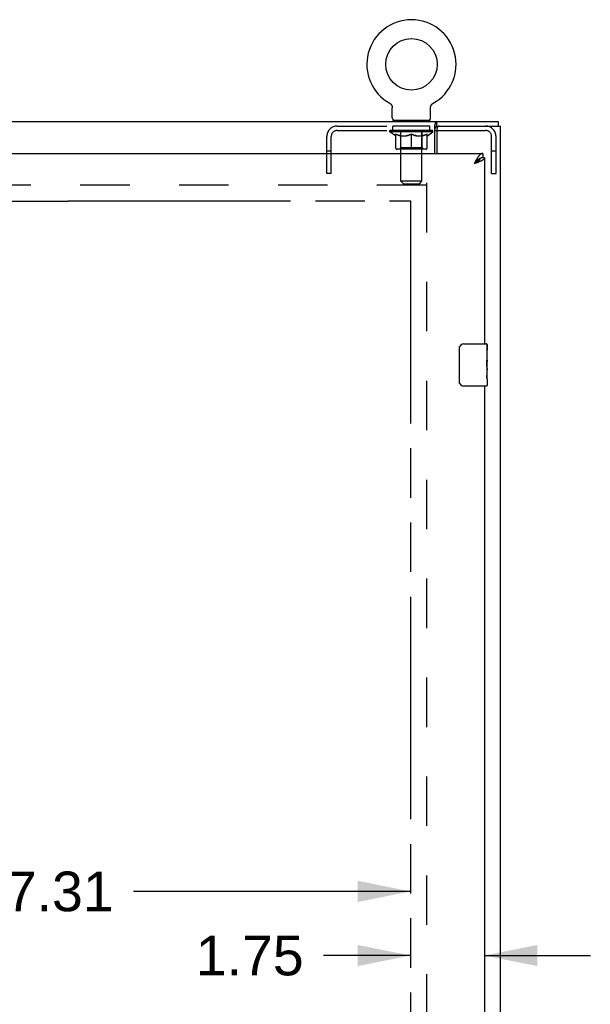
# Model space of a CAD drawing. Header units: inches. Extents: x 0 to 212, y 0 to 138.
# Tile 12 of 20: x 80 to 94, y 83 to 107. Entities that reach past the tile are written whole.
import ezdxf

# ---------------------------------------------------------------- set-up
doc = ezdxf.new("R2010")
doc.units = ezdxf.units.IN
doc.header["$LTSCALE"] = 11.6875
doc.header["$MEASUREMENT"] = 0
doc.linetypes.add('HIDDEN', pattern=[0.2, 0.1, -0.1])
doc.linetypes.add('PHANTOM', pattern=[0.8, 0.45, -0.05, 0.1, -0.05, 0.1, -0.05])
doc.layers.get('0').update_dxf_attribs({"linetype": 'CONTINUOUS'})
for name, color, linetype in [('02___PRT_ALL_AXES', 7, 'CONTINUOUS'), ('AVAILABLE_DOOR_SPACE', 7, 'CONTINUOUS'), ('DEFAULT_2', 8, 'HIDDEN'), ('DIMENSIONS', 7, 'CONTINUOUS')]:
    doc.layers.add(name, color=color, linetype=linetype)
doc.styles.get("Standard").update_dxf_attribs({"font": 'arial.ttf'})
doc.dimstyles.new('DIMSTYLE_1', dxfattribs={"dimtxt": 0.9375, "dimasz": 1.25, "dimexe": 0.09, "dimexo": 0.07, "dimgap": 0.0375, "dimtad": 0, "dimtih": 1, "dimtoh": 1, "dimzin": 4, "dimdsep": 46, "dimtxsty": 'Standard', "dimblk": '_FILLED', "dimblk1": '_FILLED', "dimblk2": '_FILLED', "dimcen": 0.09, "dimazin": 1, "dimtfac": 1, "dimtdec": 3, "dimtofl": 0, "dimtmove": 0, "dimatfit": 3, "dimldrblk": '_FILLED', "dimfxl": 0, "dimtolj": 1, "dimtzin": 4, "dimarcsym": 0})

# ---------------------------------------------------------------- blocks, each defined once
blk = doc.blocks.new('_FILLED')
at = {"color": 0, "linetype": 'ByBlock'}
blk.add_solid([(0, 0), (-1, 0.2), (-1, -0.2)], dxfattribs=at)
blk = doc.blocks.new('*D6')
at = {"layer": 'DIMENSIONS', "color": 2, "linetype": 'Continuous'}
for p, q in [((89.673, 84.546), (87.614, 84.546)), ((91.423, 84.546), (93.923, 84.546))]:
    blk.add_line(p, q, dxfattribs=at)
at = {"layer": 'DIMENSIONS', "color": 2, "linetype": 'Continuous', "xscale": 1.25, "yscale": 1.25, "zscale": 1.25}
blk.add_blockref('_FILLED', (89.673, 84.546), dxfattribs=at)
at = {"layer": 'DIMENSIONS', "color": 2, "linetype": 'Continuous', "xscale": 1.25, "yscale": 1.25, "zscale": 1.25, "rotation": 180}
blk.add_blockref('_FILLED', (91.423, 84.546), dxfattribs=at)
at = {"layer": 'DIMENSIONS', "color": 2, "linetype": 'Continuous', "insert": (87.146, 85.015), "char_height": 0.9375, "width": 2.54763, "attachment_point": 3, "line_spacing_factor": 0.9}
blk.add_mtext('1.75', dxfattribs=at)
blk = doc.blocks.new('*D7')
at = {"layer": 'DIMENSIONS', "color": 2, "linetype": 'Continuous'}
for p, q in [((72.36, 86.061), (78.91, 86.061)), ((89.673, 86.061), (83.123, 86.061))]:
    blk.add_line(p, q, dxfattribs=at)
at = {"layer": 'DIMENSIONS', "color": 2, "linetype": 'Continuous', "xscale": 1.25, "yscale": 1.25, "zscale": 1.25, "rotation": 180}
blk.add_blockref('_FILLED', (72.36, 86.061), dxfattribs=at)
at = {"layer": 'DIMENSIONS', "color": 2, "linetype": 'Continuous', "xscale": 1.25, "yscale": 1.25, "zscale": 1.25}
blk.add_blockref('_FILLED', (89.673, 86.061), dxfattribs=at)
at = {"layer": 'DIMENSIONS', "color": 2, "linetype": 'Continuous', "insert": (81.016, 86.53), "char_height": 0.9375, "width": 3.27602, "attachment_point": 2, "line_spacing_factor": 0.9}
blk.add_mtext('17.31', dxfattribs=at)

msp = doc.modelspace()

# ---------------------------------------------------------------- linework, layer by layer
at = {"color": 7, "linetype": 'Continuous'}
for p, q in [((89.178, 104.685), (89.178, 104.685)), ((89.178, 104.685), (89.182, 104.683)), ((89.182, 104.683), (89.185, 104.681)), ((89.185, 104.681), (89.189, 104.678)), ((89.189, 104.678), (89.193, 104.675)), ((89.192, 104.676), (89.196, 104.673)), ((89.196, 104.673), (89.199, 104.67)), ((89.199, 104.67), (89.203, 104.667)), ((89.203, 104.667), (89.206, 104.664)), ((89.206, 104.664), (89.209, 104.661)), ((89.209, 104.661), (89.212, 104.657)), ((89.212, 104.657), (89.215, 104.654)), ((89.215, 104.654), (89.217, 104.65)), ((89.217, 104.65), (89.22, 104.647)), ((89.22, 104.647), (89.222, 104.643)), ((89.222, 104.643), (89.225, 104.639)), ((89.225, 104.639), (89.227, 104.635)), ((89.227, 104.635), (89.229, 104.631)), ((89.229, 104.631), (89.231, 104.627)), ((89.231, 104.627), (89.232, 104.623)), ((89.232, 104.623), (89.234, 104.619)), ((89.234, 104.619), (89.235, 104.615)), ((89.235, 104.615), (89.237, 104.611)), ((89.237, 104.611), (89.238, 104.606)), ((89.239, 104.602), (89.24, 104.598)), ((89.241, 104.58), (89.242, 104.576)), ((89.242, 104.34), (89.242, 104.576)), ((90.146, 104.589), (90.147, 104.593)), ((90.146, 104.576), (90.146, 104.58)), ((90.146, 104.34), (90.146, 104.576)), ((90.148, 104.602), (90.149, 104.606)), ((90.149, 104.606), (90.15, 104.611)), ((90.15, 104.611), (90.152, 104.615)), ((90.152, 104.615), (90.153, 104.619)), ((90.153, 104.619), (90.155, 104.623)), ((90.155, 104.623), (90.156, 104.627)), ((90.156, 104.627), (90.158, 104.631)), ((90.158, 104.631), (90.16, 104.635)), ((90.16, 104.635), (90.163, 104.639)), ((90.162, 104.639), (90.165, 104.643)), ((90.165, 104.643), (90.167, 104.647)), ((90.167, 104.647), (90.17, 104.65)), ((90.17, 104.65), (90.172, 104.654)), ((90.172, 104.654), (90.175, 104.657)), ((90.175, 104.657), (90.178, 104.661)), ((90.178, 104.661), (90.181, 104.664)), ((90.181, 104.664), (90.184, 104.667)), ((90.184, 104.667), (90.188, 104.67)), ((90.188, 104.67), (90.191, 104.673)), ((90.191, 104.673), (90.195, 104.676)), ((90.195, 104.675), (90.198, 104.678)), ((90.198, 104.678), (90.202, 104.681)), ((90.202, 104.681), (90.205, 104.683)), ((90.202, 104.681), (90.203, 104.682)), ((90.205, 104.683), (90.209, 104.685)), ((90.209, 104.685), (90.209, 104.685)), ((43.85, 104.25), (91.746, 104.25)), ((89.256, 104.28), (89.256, 104.25)), ((90.131, 104.28), (89.256, 104.28)), ((90.131, 104.28), (90.131, 104.25)), ((90.291, 104.146), (90.291, 104.25)), ((91.746, 104.25), (91.746, 104.146)), ((90.245, 103.5), (90.245, 104.154)), ((90.245, 104.042), (90.298, 104.042)), ((91.319, 103.381), (91.316, 103.379)), ((91.381, 103.5), (91.381, 103.396)), ((91.423, 103.396), (91.381, 103.396)), ((91.192, 103.271), (91.176, 103.254)), ((91.184, 103.259), (91.176, 103.254)), ((91.197, 103.267), (91.184, 103.259)), ((91.202, 103.282), (91.192, 103.271)), ((91.205, 103.272), (91.197, 103.267)), ((91.208, 103.289), (91.202, 103.282)), ((91.213, 103.278), (91.205, 103.272)), ((91.214, 103.295), (91.208, 103.289)), ((91.221, 103.283), (91.213, 103.278)), ((90.828, 98.1), (90.828, 98.9)), ((90.928, 99), (91.468, 99)), ((91.483, 98.985), (91.483, 98.846)), ((91.483, 98.616), (91.483, 98.584)), ((91.483, 98.419), (91.483, 98.385)), ((91.468, 98), (90.928, 98)), ((91.483, 98.161), (91.483, 98.015))]:
    msp.add_line(p, q, dxfattribs=at)
at = {"color": 3, "linetype": 'Continuous'}
for p, q in [((90.291, 104.146), (91.798, 104.146)), ((90.298, 104.084), (90.298, 103.5)), ((91.798, 44.354), (91.798, 104.146)), ((68.777, 103.5), (91.381, 103.5)), ((91.198, 103.296), (91.192, 103.284)), ((91.205, 103.308), (91.198, 103.296)), ((91.211, 103.32), (91.205, 103.308)), ((91.423, 103.396), (91.423, 99)), ((91.192, 103.284), (91.176, 103.254)), ((91.194, 103.26), (91.176, 103.254)), ((91.211, 103.267), (91.194, 103.26)), ((91.223, 103.271), (91.211, 103.267)), ((91.234, 103.276), (91.223, 103.271)), ((91.245, 103.28), (91.234, 103.276)), ((91.257, 103.284), (91.245, 103.28)), ((91.268, 103.288), (91.257, 103.284)), ((91.278, 103.293), (91.268, 103.288)), ((91.423, 98), (91.423, 74.75))]:
    msp.add_line(p, q, dxfattribs=at)
at = {"color": 7, "linetype": 'Continuous'}
for points in [[(89.238, 104.606), (89.239, 104.602), (89.24, 104.598), (89.24, 104.593), (89.241, 104.589), (89.241, 104.585), (89.241, 104.58)], [(89.241, 104.589), (89.241, 104.585), (89.241, 104.58)], [(90.146, 104.576), (90.146, 104.58), (90.146, 104.585), (90.146, 104.589), (90.147, 104.593), (90.147, 104.598), (90.148, 104.602)], [(90.257, 104.189), (90.259, 104.2), (90.26, 104.205), (90.261, 104.21), (90.263, 104.215), (90.264, 104.22), (90.266, 104.225), (90.267, 104.229), (90.269, 104.233), (90.271, 104.236), (90.272, 104.239), (90.274, 104.242), (90.277, 104.245), (90.279, 104.247), (90.281, 104.248), (90.284, 104.249), (90.286, 104.25), (90.288, 104.25), (90.291, 104.25)], [(90.245, 104.154), (90.246, 104.156), (90.248, 104.158), (90.249, 104.162), (90.25, 104.165), (90.252, 104.17), (90.253, 104.174), (90.254, 104.179), (90.256, 104.184), (90.257, 104.189)], [(91.316, 103.379), (91.313, 103.378), (91.31, 103.376), (91.307, 103.374), (91.304, 103.372), (91.301, 103.37), (91.297, 103.368), (91.294, 103.366), (91.291, 103.364), (91.288, 103.362), (91.285, 103.36), (91.281, 103.357), (91.278, 103.355), (91.275, 103.352), (91.272, 103.35), (91.269, 103.347), (91.265, 103.344), (91.262, 103.342), (91.259, 103.339), (91.256, 103.336), (91.253, 103.333), (91.25, 103.33), (91.246, 103.327), (91.243, 103.324), (91.24, 103.321), (91.237, 103.318), (91.234, 103.315), (91.23, 103.312), (91.227, 103.308), (91.224, 103.305), (91.221, 103.302), (91.214, 103.295)], [(91.316, 103.379), (91.316, 103.378), (91.315, 103.375), (91.314, 103.373), (91.313, 103.37), (91.311, 103.367), (91.31, 103.365), (91.308, 103.362), (91.307, 103.359), (91.305, 103.357), (91.303, 103.354), (91.301, 103.352), (91.299, 103.349), (91.297, 103.346), (91.295, 103.344), (91.293, 103.341), (91.29, 103.338), (91.288, 103.336), (91.285, 103.333), (91.282, 103.33), (91.28, 103.328), (91.277, 103.325), (91.274, 103.323), (91.271, 103.32), (91.268, 103.317), (91.264, 103.315), (91.261, 103.312), (91.258, 103.309), (91.254, 103.307), (91.251, 103.304), (91.247, 103.301), (91.244, 103.299), (91.24, 103.296), (91.236, 103.294), (91.232, 103.291), (91.229, 103.288), (91.225, 103.286), (91.221, 103.283)], [(91.381, 103.396), (91.377, 103.396), (91.374, 103.396), (91.371, 103.396), (91.368, 103.396), (91.365, 103.395), (91.361, 103.395), (91.358, 103.394), (91.355, 103.394), (91.352, 103.393), (91.349, 103.392), (91.345, 103.391), (91.342, 103.39), (91.339, 103.389), (91.336, 103.388), (91.333, 103.387), (91.329, 103.386), (91.326, 103.384), (91.323, 103.383), (91.32, 103.381), (91.319, 103.381)], [(90.828, 98.9), (90.828, 98.907), (90.828, 98.913), (90.829, 98.919), (90.831, 98.925), (90.832, 98.931), (90.834, 98.937)], [(90.834, 98.064), (90.832, 98.07), (90.831, 98.076), (90.829, 98.082), (90.828, 98.088), (90.828, 98.094), (90.828, 98.1)]]:
    msp.add_lwpolyline(points, dxfattribs=at)
at = {"color": 3, "linetype": 'Continuous'}
for points in [[(90.245, 104.09), (90.247, 104.091), (90.249, 104.092), (90.251, 104.092), (90.254, 104.094), (90.256, 104.095), (90.258, 104.097), (90.26, 104.099), (90.261, 104.101), (90.263, 104.103), (90.264, 104.105), (90.266, 104.107), (90.267, 104.11), (90.268, 104.113), (90.27, 104.116), (90.271, 104.119), (90.272, 104.122)], [(90.272, 104.122), (90.274, 104.127), (90.276, 104.13), (90.277, 104.133), (90.278, 104.135), (90.279, 104.138), (90.28, 104.14), (90.282, 104.142), (90.283, 104.143), (90.285, 104.144), (90.286, 104.145), (90.288, 104.146), (90.289, 104.146), (90.291, 104.146)], [(91.259, 103.401), (91.256, 103.396), (91.253, 103.391), (91.25, 103.386), (91.246, 103.381), (91.243, 103.375), (91.24, 103.37), (91.237, 103.365), (91.234, 103.359), (91.23, 103.354), (91.227, 103.348), (91.224, 103.343), (91.221, 103.337), (91.218, 103.331), (91.211, 103.32)], [(91.381, 103.5), (91.377, 103.5), (91.374, 103.5), (91.371, 103.5), (91.368, 103.499), (91.365, 103.499), (91.361, 103.498), (91.358, 103.497), (91.355, 103.496), (91.352, 103.494), (91.349, 103.493), (91.345, 103.491), (91.342, 103.49), (91.339, 103.488), (91.336, 103.486), (91.333, 103.484), (91.329, 103.482), (91.326, 103.479), (91.323, 103.477), (91.32, 103.474), (91.317, 103.471), (91.313, 103.468), (91.31, 103.465), (91.307, 103.462), (91.304, 103.459), (91.301, 103.455), (91.297, 103.452), (91.294, 103.448), (91.291, 103.444), (91.288, 103.441), (91.285, 103.437), (91.281, 103.432), (91.278, 103.428), (91.275, 103.424), (91.272, 103.419), (91.269, 103.415), (91.265, 103.41), (91.262, 103.406), (91.259, 103.401)], [(91.319, 103.31), (91.314, 103.308), (91.309, 103.306), (91.304, 103.304), (91.299, 103.301), (91.294, 103.299), (91.289, 103.297), (91.284, 103.295), (91.278, 103.293)], [(91.423, 103.396), (91.422, 103.394), (91.422, 103.392), (91.422, 103.39), (91.421, 103.388), (91.421, 103.386), (91.42, 103.383), (91.419, 103.381), (91.418, 103.379), (91.417, 103.377), (91.416, 103.375), (91.414, 103.373), (91.413, 103.371), (91.411, 103.368), (91.409, 103.366), (91.407, 103.364), (91.405, 103.362), (91.403, 103.36), (91.4, 103.358), (91.398, 103.355), (91.395, 103.353), (91.392, 103.351), (91.389, 103.349), (91.386, 103.347), (91.383, 103.345), (91.38, 103.342), (91.377, 103.34), (91.373, 103.338), (91.37, 103.336), (91.366, 103.334), (91.362, 103.332), (91.358, 103.329), (91.354, 103.327), (91.35, 103.325), (91.346, 103.323), (91.342, 103.321), (91.337, 103.319), (91.333, 103.317), (91.328, 103.314), (91.324, 103.312), (91.319, 103.31)]]:
    msp.add_lwpolyline(points, dxfattribs=at)
at = {"color": 7, "linetype": 'Continuous'}
msp.add_circle((89.694, 105.604), 0.609, dxfattribs=at)
for centre, radius, start, end in [((89.694, 105.604), 1.054, 299.1042, 240.8958), ((89.302, 104.34), 0.06, 180, 270), ((90.086, 104.34), 0.06, 270, 360), ((90.928, 98.9), 0.1, 90, 158.7946), ((91.468, 98.985), 0.015, 0, 90), ((90.928, 98.1), 0.1, 201.1999, 270), ((91.468, 98.015), 0.015, 270, 360)]:
    msp.add_arc(centre, radius, start, end, dxfattribs=at)
at = {"color": 3, "linetype": 'Continuous'}
msp.add_arc((90.361, 104.084), 0.0625, 90, 180, dxfattribs=at)
at = {"layer": '02___PRT_ALL_AXES', "color": 8, "linetype": 'HIDDEN'}
for p, q in [((89.256, 104.042), (89.256, 104.146)), ((90.131, 104.146), (89.256, 104.146)), ((90.131, 104.042), (89.256, 104.042)), ((90.131, 104.042), (90.131, 104.146))]:
    msp.add_line(p, q, dxfattribs=at)
at = {"layer": '02___PRT_ALL_AXES', "color": 7, "linetype": 'Continuous'}
for p, q in [((91.483, 98.422), (91.483, 98.985)), ((91.476, 98.846), (91.476, 98.616)), ((91.483, 98.846), (91.476, 98.846)), ((91.483, 98.679), (91.476, 98.679)), ((91.483, 98.616), (91.476, 98.616)), ((91.483, 98.58), (91.477, 98.58)), ((91.481, 98.446), (91.479, 98.468)), ((91.481, 98.448), (91.483, 98.448)), ((91.483, 98.162), (91.483, 98.419)), ((91.476, 98.385), (91.476, 98.249)), ((91.483, 98.385), (91.476, 98.385)), ((91.477, 98.217), (91.483, 98.217)), ((91.483, 98.161), (91.483, 98.015))]:
    msp.add_line(p, q, dxfattribs=at)
for points in [[(91.479, 98.468), (91.478, 98.48), (91.477, 98.492), (91.477, 98.504), (91.476, 98.517), (91.476, 98.53), (91.476, 98.542), (91.476, 98.555), (91.476, 98.568), (91.477, 98.581), (91.477, 98.593), (91.478, 98.605)], [(91.483, 98.419), (91.482, 98.427), (91.482, 98.436), (91.481, 98.446)], [(91.477, 98.212), (91.477, 98.221), (91.476, 98.23), (91.476, 98.24), (91.476, 98.249)], [(91.483, 98.161), (91.482, 98.165), (91.482, 98.169), (91.481, 98.175), (91.481, 98.181), (91.48, 98.188), (91.479, 98.196), (91.478, 98.204), (91.477, 98.212)]]:
    msp.add_lwpolyline(points, dxfattribs=at)
msp.add_ellipse((91.22, 98.584), major_axis=(0.263, 0), ratio=0.432808, start_param=0, end_param=0.179988, dxfattribs=at)
at = {"layer": 'AVAILABLE_DOOR_SPACE', "color": 4, "linetype": 'PHANTOM'}
for p, q in [((78.579, 102.374), (81.579, 102.374)), ((81.579, 102.374), (81.579, 102.375)), ((81.579, 102.375), (89.673, 102.375)), ((89.673, 102.375), (89.673, 46.125))]:
    msp.add_line(p, q, dxfattribs=at)
at = {"layer": 'DEFAULT_2', "color": 8, "linetype": 'HIDDEN'}
for p, q in [((89.178, 104.685), (89.178, 104.685)), ((89.184, 104.682), (89.185, 104.681)), ((90.209, 104.685), (90.209, 104.685)), ((89.444, 104.28), (89.444, 104.25)), ((89.445, 102.84), (89.445, 104.25)), ((89.943, 102.84), (89.943, 104.25)), ((89.944, 104.28), (89.944, 104.25)), ((87.94, 104.146), (90.291, 104.146)), ((87.94, 104.042), (90.245, 104.042)), ((89.187, 104.005), (89.187, 104.042)), ((90.2, 104.005), (89.187, 104.005)), ((89.315, 103.916), (89.187, 104.005)), ((89.195, 104.037), (89.195, 104.042)), ((89.202, 104.034), (89.202, 104.037)), ((89.202, 104.034), (90.185, 104.034)), ((89.209, 104.034), (89.209, 104.037)), ((89.21, 104.034), (89.21, 104.037)), ((89.218, 104.037), (89.218, 104.042)), ((89.231, 104.034), (89.231, 104.037)), ((89.232, 104.034), (89.232, 104.037)), ((89.255, 104.037), (89.255, 104.042)), ((89.267, 104.034), (89.267, 104.037)), ((89.269, 104.034), (89.269, 104.037)), ((89.432, 104.037), (89.271, 104.037)), ((89.306, 104.037), (89.306, 104.042)), ((89.307, 104.034), (89.307, 104.037)), ((89.307, 104.034), (89.307, 104.037)), ((89.31, 104.034), (89.31, 104.037)), ((89.316, 104.034), (89.316, 104.037)), ((89.316, 104.034), (89.316, 104.037)), ((89.318, 104.034), (89.318, 104.037)), ((89.321, 104.034), (89.321, 104.038)), ((89.324, 104.034), (89.324, 104.037)), ((89.336, 104.034), (89.336, 104.037)), ((89.35, 104.034), (89.35, 104.037)), ((89.351, 104.034), (89.351, 104.039)), ((89.367, 104.034), (89.367, 104.037)), ((89.368, 104.037), (89.368, 104.042)), ((89.376, 104.034), (89.376, 104.037)), ((89.379, 104.034), (89.379, 104.037)), ((89.387, 104.034), (89.387, 104.037)), ((89.396, 104.034), (89.396, 104.04)), ((89.408, 104.034), (89.408, 104.037)), ((89.41, 104.034), (89.41, 104.037)), ((89.432, 104.034), (89.432, 104.037)), ((89.486, 104.037), (89.436, 104.037)), ((89.44, 104.037), (89.44, 104.042)), ((89.444, 103.628), (89.444, 104.003)), ((89.446, 104.034), (89.446, 104.037)), ((89.45, 104.034), (89.45, 104.037)), ((89.454, 104.034), (89.454, 104.041)), ((89.458, 104.034), (89.458, 104.037)), ((89.466, 104.034), (89.466, 104.037)), ((89.486, 104.034), (89.486, 104.037)), ((89.546, 104.037), (89.498, 104.037)), ((89.515, 104.034), (89.515, 104.037)), ((89.52, 104.037), (89.52, 104.042)), ((89.523, 104.034), (89.523, 104.037)), ((89.525, 104.034), (89.525, 104.042)), ((89.527, 104.034), (89.527, 104.037)), ((89.533, 104.034), (89.533, 104.037)), ((89.546, 104.034), (89.546, 104.037)), ((89.61, 104.037), (89.566, 104.037)), ((89.577, 104.034), (89.577, 104.037)), ((89.602, 104.037), (89.664, 104.041)), ((89.606, 104.037), (89.606, 104.042)), ((89.606, 104.037), (89.606, 104.042)), ((89.606, 104.042), (89.606, 104.042)), ((89.606, 104.034), (89.606, 104.037)), ((89.609, 104.034), (89.609, 104.037)), ((89.61, 104.034), (89.61, 104.037)), ((89.61, 104.034), (89.61, 104.037)), ((89.638, 104.037), (89.69, 104.037)), ((89.643, 104.034), (89.643, 104.037)), ((89.647, 104.037), (89.647, 104.04)), ((89.664, 104.037), (89.664, 104.041)), ((89.677, 104.034), (89.677, 104.037)), ((89.691, 104.037), (89.691, 104.037)), ((89.691, 104.034), (89.691, 104.037)), ((89.691, 104.034), (89.691, 104.037)), ((89.694, 104.037), (89.694, 104.042)), ((89.694, 104.042), (89.785, 104.037)), ((89.696, 104.034), (89.696, 104.037)), ((89.696, 104.034), (89.696, 104.037)), ((89.696, 104.037), (89.696, 104.037)), ((89.71, 104.034), (89.71, 104.037)), ((89.71, 104.037), (89.749, 104.037)), ((89.744, 104.034), (89.744, 104.037)), ((89.777, 104.034), (89.777, 104.037)), ((89.777, 104.034), (89.777, 104.037)), ((89.777, 104.037), (89.821, 104.037)), ((89.778, 104.034), (89.778, 104.037)), ((89.781, 104.037), (89.781, 104.042)), ((89.781, 104.037), (89.781, 104.042)), ((89.781, 104.042), (89.781, 104.042)), ((89.781, 104.034), (89.781, 104.037)), ((89.81, 104.034), (89.81, 104.037)), ((89.841, 104.034), (89.841, 104.037)), ((89.841, 104.037), (89.889, 104.037)), ((89.854, 104.034), (89.854, 104.037)), ((89.86, 104.034), (89.86, 104.037)), ((89.862, 104.034), (89.862, 104.042)), ((89.864, 104.034), (89.864, 104.037)), ((89.867, 104.037), (89.867, 104.042)), ((89.872, 104.034), (89.872, 104.037)), ((89.901, 104.034), (89.901, 104.037)), ((89.901, 104.037), (89.951, 104.037)), ((89.921, 104.034), (89.921, 104.037)), ((89.929, 104.034), (89.929, 104.037)), ((89.933, 104.034), (89.933, 104.041)), ((89.937, 104.034), (89.937, 104.037)), ((89.941, 104.034), (89.941, 104.037)), ((89.944, 103.628), (89.944, 104.003)), ((89.947, 104.037), (89.947, 104.042)), ((89.955, 104.034), (89.955, 104.037)), ((89.955, 104.037), (90.116, 104.037)), ((89.977, 104.034), (89.977, 104.037)), ((89.979, 104.034), (89.979, 104.037)), ((89.991, 104.034), (89.991, 104.04)), ((90, 104.034), (90, 104.037)), ((90.008, 104.034), (90.008, 104.037)), ((90.011, 104.034), (90.011, 104.037)), ((90.019, 104.037), (90.019, 104.042)), ((90.02, 104.034), (90.02, 104.037)), ((90.036, 104.034), (90.036, 104.039)), ((90.037, 104.034), (90.037, 104.037)), ((90.051, 104.034), (90.051, 104.037)), ((90.063, 104.034), (90.063, 104.037)), ((90.066, 104.034), (90.066, 104.038)), ((90.069, 104.034), (90.069, 104.037)), ((90.071, 104.034), (90.071, 104.037)), ((90.071, 104.034), (90.071, 104.037)), ((90.072, 103.916), (90.2, 104.005)), ((90.077, 104.034), (90.077, 104.037)), ((90.08, 104.034), (90.08, 104.037)), ((90.08, 104.034), (90.08, 104.037)), ((90.081, 104.037), (90.081, 104.042)), ((90.118, 104.034), (90.118, 104.037)), ((90.12, 104.034), (90.12, 104.037)), ((90.132, 104.037), (90.132, 104.042)), ((90.155, 104.034), (90.155, 104.037)), ((90.156, 104.034), (90.156, 104.037)), ((90.169, 104.037), (90.169, 104.042)), ((90.177, 104.034), (90.177, 104.037)), ((90.178, 104.034), (90.178, 104.037)), ((90.185, 104.034), (90.185, 104.037)), ((90.192, 104.037), (90.192, 104.042)), ((90.2, 104.005), (90.2, 104.042)), ((90.298, 104.042), (91.447, 104.042)), ((87.694, 103.021), (87.694, 103.9)), ((87.798, 103.021), (87.798, 103.9)), ((89.315, 103.916), (89.323, 103.916)), ((89.323, 103.626), (89.323, 103.951)), ((89.437, 103.916), (89.581, 103.916)), ((89.694, 103.596), (89.694, 103.951)), ((89.806, 103.916), (89.95, 103.916)), ((90.064, 103.626), (90.064, 103.951)), ((90.064, 103.916), (90.072, 103.916)), ((91.59, 103.021), (91.59, 103.9)), ((91.694, 103.021), (91.694, 103.9)), ((87.798, 103.551), (87.694, 103.551)), ((90.034, 103.596), (89.353, 103.596)), ((89.444, 103.628), (89.412, 103.596)), ((89.944, 103.628), (89.444, 103.628)), ((89.944, 103.628), (89.975, 103.596)), ((91.694, 103.551), (91.59, 103.551)), ((87.798, 103.021), (87.694, 103.021)), ((89.943, 102.84), (89.445, 102.84)), ((89.505, 102.78), (89.445, 102.84)), ((89.883, 102.78), (89.943, 102.84)), ((91.59, 103.021), (91.694, 103.021)), ((90.048, 102.75), (69.444, 102.75)), ((89.505, 102.78), (89.883, 102.78)), ((90.048, 102.802), (90.048, 45.698))]:
    msp.add_line(p, q, dxfattribs=at)
for points in [[(89.443, 103.916), (89.423, 103.92), (89.403, 103.924), (89.384, 103.929), (89.364, 103.936), (89.343, 103.943), (89.323, 103.951)], [(89.323, 103.95), (89.343, 103.942), (89.362, 103.935), (89.381, 103.929), (89.4, 103.924), (89.418, 103.92), (89.437, 103.916)], [(89.694, 103.951), (89.673, 103.943), (89.652, 103.936), (89.632, 103.929), (89.612, 103.924), (89.593, 103.92), (89.573, 103.916)], [(89.581, 103.916), (89.599, 103.92), (89.618, 103.924), (89.636, 103.929), (89.655, 103.935), (89.674, 103.942), (89.694, 103.949)], [(89.814, 103.916), (89.794, 103.92), (89.774, 103.924), (89.754, 103.929), (89.734, 103.936), (89.714, 103.943), (89.694, 103.951)], [(89.694, 103.949), (89.713, 103.942), (89.732, 103.935), (89.751, 103.929), (89.769, 103.924), (89.788, 103.92), (89.806, 103.916)], [(90.064, 103.951), (90.043, 103.943), (90.023, 103.935), (90.003, 103.929), (89.983, 103.924), (89.964, 103.919), (89.944, 103.916)], [(89.95, 103.916), (89.969, 103.92), (89.988, 103.924), (90.007, 103.929), (90.025, 103.935), (90.045, 103.942), (90.064, 103.95)]]:
    msp.add_lwpolyline(points, dxfattribs=at)
for centre, radius, start, end in [((89.415, 104.25), 0.03, 0, 90), ((89.973, 104.25), 0.03, 90, 180), ((87.94, 103.9), 0.246, 90, 180), ((87.94, 103.9), 0.142, 90, 180), ((89.412, 104.003), 0.0318, 0, 90), ((89.975, 104.003), 0.0318, 90, 180), ((91.447, 103.9), 0.246, 0, 90), ((91.447, 103.9), 0.142, 0, 90), ((89.353, 103.626), 0.0296, 180, 270), ((90.034, 103.626), 0.0296, 270, 360)]:
    msp.add_arc(centre, radius, start, end, dxfattribs=at)
for centre, major_axis, ratio, start_param, end_param in [((89.694, 104.042), (0.506, 0.005), 0.05963, 2.96643, 3.140963), ((89.171, 104.033), (0.158, 0), 0.060556, 0.430652, 1.470503), ((89.694, 104.042), (0.506, 0), 0.060556, -3.141593, -2.96706), ((89.171, 104.028), (0.158, 0.002), 0.05963, 1.376596, 1.469874), ((89.694, 104.042), (0.506, 0.011), 0.05688, 2.791345, 2.965878), ((89.152, 104.033), (0.158, 0.002), 0.05963, 0.25549, 1.295341), ((89.207, 104.033), (0.158, -0.002), 0.05963, 0.605815, 1.645666), ((89.694, 104.042), (0.506, -0.005), 0.05963, -2.96643, -2.791898), ((89.207, 104.028), (0.158, 0), 0.060556, 1.551758, 1.645036), ((89.152, 104.028), (0.158, 0.003), 0.05688, 1.20151, 1.294789), ((89.208, 104.029), (0.131, 0.001), 0.05963, 1.065228, 1.614276), ((89.192, 104.029), (0.131, 0.003), 0.05688, 0.890143, 1.43919), ((89.238, 104.029), (0.131, 0), 0.060556, 1.240391, 1.789438), ((89.694, 104.042), (0.506, 0.015), 0.052395, 2.616403, 2.790936), ((89.149, 104.033), (0.158, 0.003), 0.05688, 0.080405, 1.120256), ((89.257, 104.033), (0.158, -0.003), 0.05688, 0.7809, 1.820751), ((89.694, 104.042), (0.506, -0.011), 0.05688, -2.791345, -2.616812), ((89.257, 104.028), (0.158, -0.002), 0.05963, 1.72692, 1.820198), ((89.149, 104.028), (0.158, 0.005), 0.052395, 1.026568, 1.119847), ((89.191, 104.029), (0.131, 0.004), 0.052395, 0.715201, 1.264248), ((89.283, 104.029), (0.131, -0.001), 0.05963, 1.415553, 1.9646), ((89.694, 104.042), (0.506, 0.02), 0.046319, 2.441654, 2.616187), ((89.32, 104.033), (0.158, -0.005), 0.052395, 0.955842, 1.995693), ((89.694, 104.042), (0.506, -0.015), 0.052395, -2.616403, -2.44187), ((89.163, 104.033), (0.158, 0.005), 0.052395, -0.094537, 0.945314), ((89.32, 104.028), (0.158, -0.003), 0.05688, 1.902006, 1.995284), ((89.163, 104.028), (0.158, 0.006), 0.046319, 0.851819, 0.945098), ((89.206, 104.029), (0.131, 0.005), 0.046319, 0.540452, 1.089499), ((89.339, 104.029), (0.131, -0.003), 0.05688, 1.590638, 2.139686), ((89.694, 104.042), (0.506, 0.024), 0.038841, 2.267123, 2.441656), ((89.395, 104.033), (0.158, -0.006), 0.046319, 1.130591, 2.170442), ((89.192, 104.033), (0.158, 0.006), 0.046319, -0.269286, 0.770565), ((89.694, 104.042), (0.506, -0.02), 0.046319, -2.441654, -2.267121), ((89.395, 104.028), (0.158, -0.005), 0.052395, 2.076947, 2.170226), ((89.192, 104.028), (0.158, 0.007), 0.038841, 0.677289, 0.770567), ((89.236, 104.029), (0.131, 0.006), 0.038841, 0.365921, 0.914969), ((89.407, 104.029), (0.131, -0.004), 0.052395, 1.76558, 2.314627), ((89.694, 104.042), (0.506, 0.027), 0.030195, 2.09281, 2.267343), ((89.479, 104.033), (0.158, -0.007), 0.038841, 1.305122, 2.344973), ((89.237, 104.033), (0.158, 0.007), 0.038841, -0.443817, 0.596034), ((89.694, 104.042), (0.506, -0.024), 0.038841, -2.267123, -2.092591), ((89.479, 104.028), (0.158, -0.006), 0.046319, 2.251696, 2.344975), ((89.237, 104.028), (0.158, 0.008), 0.030195, 0.502975, 0.596254), ((89.279, 104.029), (0.131, 0.007), 0.030195, 0.191608, 0.740655), ((89.483, 104.029), (0.131, -0.005), 0.046319, 1.940329, 2.489376), ((89.296, 104.033), (0.158, 0.008), 0.030195, -0.61813, 0.421721), ((89.694, 104.042), (0.506, 0.029), 0.020645, 1.918687, 2.09322), ((89.569, 104.033), (0.158, -0.008), 0.030195, 1.479435, 2.519286), ((89.694, 104.042), (0.506, -0.027), 0.030195, -2.09281, -1.918277), ((89.569, 104.028), (0.158, -0.007), 0.038841, 2.426227, 2.519505), ((89.296, 104.028), (0.158, 0.009), 0.020645, 0.328852, 0.422131), ((89.335, 104.029), (0.131, 0.007), 0.020645, 0.017485, 0.566532), ((89.566, 104.029), (0.131, -0.006), 0.038841, 2.11486, 2.663907), ((89.367, 104.033), (0.158, 0.009), 0.020645, -0.792253, 0.247598), ((89.694, 104.042), (0.506, 0.03), 0.010478, 1.744704, 1.919237), ((89.663, 104.033), (0.158, -0.009), 0.020645, 1.653558, 2.693409), ((89.694, 104.042), (0.506, -0.029), 0.020645, -1.918687, -1.744154), ((89.663, 104.028), (0.158, -0.008), 0.030195, 2.60054, 2.693819), ((89.367, 104.028), (0.158, 0.009), 0.010478, 0.154869, 0.248148), ((89.402, 104.029), (0.131, 0.008), 0.010478, 6.126688, 6.675735), ((89.653, 104.029), (0.131, -0.007), 0.030195, 2.289173, 2.83822), ((89.448, 104.033), (0.158, 0.009), 0.010478, -0.966236, -0.000846), ((89.758, 104.033), (0.158, -0.009), 0.010478, 1.827541, 2.867392), ((89.694, 104.042), (0.506, -0.03), 0.010478, -1.744704, -1.570171), ((89.758, 104.028), (0.158, -0.009), 0.020645, 2.774664, 2.867942), ((89.74, 104.029), (0.131, -0.007), 0.020645, 2.463296, 3.012344), ((89.629, 104.033), (0.158, 0.009), 0.010478, 0.274201, 1.314052), ((89.56, 104.029), (0.131, 0.008), 0.010478, -0.000298, 0.504314), ((89.536, 104.028), (0.158, 0.009), 0.010478, 0.192946, 0.399283), ((89.694, 104.042), (0.506, 0.03), 0.010478, -1.578586, -1.396888), ((89.851, 104.028), (0.158, -0.009), 0.010478, 2.948646, 3.041925), ((89.827, 104.029), (0.131, -0.008), 0.010478, 2.637279, 3.142076), ((89.724, 104.033), (0.158, 0.009), 0.020645, 0.448184, 1.488034), ((89.647, 104.029), (0.131, 0.007), 0.020645, 0.129249, 0.678296), ((89.629, 104.028), (0.158, 0.009), 0.020645, 0.273651, 0.366929), ((89.939, 104.033), (0.158, -0.009), 0.010478, -3.140747, -2.175357), ((89.694, 104.042), (0.506, 0.029), 0.020645, -1.397439, -1.222906), ((89.694, 104.042), (0.506, -0.03), 0.010478, 1.222355, 1.396888), ((89.818, 104.033), (0.158, 0.008), 0.030195, 0.622307, 1.662158), ((89.734, 104.029), (0.131, 0.007), 0.030195, 0.303372, 0.852419), ((89.985, 104.029), (0.131, -0.008), 0.010478, 2.749043, 3.29809), ((90.02, 104.033), (0.158, -0.009), 0.020645, 2.893995, 3.933846), ((89.724, 104.028), (0.158, 0.008), 0.030195, 0.447774, 0.541052), ((90.02, 104.028), (0.158, -0.009), 0.010478, 2.893445, 2.986723), ((89.694, 104.042), (0.506, 0.027), 0.030195, -1.223315, -1.048783), ((89.694, 104.042), (0.506, -0.029), 0.020645, 1.048373, 1.222906), ((89.908, 104.033), (0.158, 0.007), 0.038841, 0.79662, 1.836471), ((89.821, 104.029), (0.131, 0.006), 0.038841, 0.477686, 1.026733), ((90.052, 104.029), (0.131, -0.007), 0.020645, 2.57506, 3.124108), ((89.992, 104.033), (0.158, 0.006), 0.046319, 0.971151, 2.011002), ((90.091, 104.033), (0.158, -0.008), 0.030195, 2.719872, 3.759723), ((89.818, 104.028), (0.158, 0.007), 0.038841, 0.622087, 0.715366), ((90.091, 104.028), (0.158, -0.009), 0.020645, 2.719462, 2.812741), ((89.694, 104.042), (0.506, 0.024), 0.038841, -1.049002, -0.874469), ((89.694, 104.042), (0.506, -0.027), 0.030195, 0.87425, 1.048783), ((89.904, 104.029), (0.131, 0.005), 0.046319, 0.652216, 1.201263), ((90.067, 104.033), (0.158, 0.005), 0.052395, 1.1459, 2.185751), ((90.108, 104.029), (0.131, -0.007), 0.030195, 2.400937, 2.949985), ((90.15, 104.033), (0.158, -0.007), 0.038841, 2.545558, 3.585409), ((89.98, 104.029), (0.131, 0.004), 0.052395, 0.826965, 1.376012), ((89.908, 104.028), (0.158, 0.006), 0.046319, 0.796618, 0.889896), ((90.15, 104.028), (0.158, -0.008), 0.030195, 2.545339, 2.638617), ((90.13, 104.033), (0.158, 0.003), 0.05688, 1.320842, 2.360692), ((89.694, 104.042), (0.506, 0.02), 0.046319, -0.874471, -0.699939), ((89.694, 104.042), (0.506, -0.024), 0.038841, 0.699936, 0.874469), ((90.195, 104.033), (0.158, -0.006), 0.046319, 2.371028, 3.410879), ((90.151, 104.029), (0.131, -0.006), 0.038841, 2.226624, 2.775671), ((90.18, 104.033), (0.158, 0.002), 0.05963, 1.495927, 2.535778), ((90.048, 104.029), (0.131, 0.003), 0.05688, 1.001907, 1.550954), ((90.224, 104.033), (0.158, -0.005), 0.052395, 2.196279, 3.23613), ((90.181, 104.029), (0.131, -0.005), 0.046319, 2.052093, 2.601141), ((89.992, 104.028), (0.158, 0.005), 0.052395, 0.971367, 1.064645), ((90.195, 104.028), (0.158, -0.007), 0.038841, 2.371026, 2.464304), ((90.216, 104.033), (0.158, 0), 0.060556, 1.671089, 2.71094), ((90.238, 104.033), (0.158, -0.003), 0.05688, 2.021337, 3.061188), ((89.694, 104.042), (0.506, 0.015), 0.052395, -0.699723, -0.52519), ((89.694, 104.042), (0.506, -0.02), 0.046319, 0.525406, 0.699939), ((90.235, 104.033), (0.158, -0.002), 0.05963, 1.846251, 2.886102), ((90.104, 104.029), (0.131, 0.001), 0.05963, 1.176993, 1.72604), ((90.196, 104.029), (0.131, -0.004), 0.052395, 1.877344, 2.426392), ((90.149, 104.029), (0.131, 0), 0.060556, 1.352155, 1.901202), ((90.195, 104.029), (0.131, -0.003), 0.05688, 1.702402, 2.25145), ((90.179, 104.029), (0.131, -0.001), 0.05963, 1.527317, 2.076364), ((90.067, 104.028), (0.158, 0.003), 0.05688, 1.146309, 1.239587), ((90.224, 104.028), (0.158, -0.006), 0.046319, 2.196495, 2.289773), ((89.694, 104.042), (0.506, 0.011), 0.05688, -0.524781, -0.350248), ((89.694, 104.042), (0.506, -0.015), 0.052395, 0.350657, 0.52519), ((90.13, 104.028), (0.158, 0.002), 0.05963, 1.321394, 1.414673), ((90.238, 104.028), (0.158, -0.005), 0.052395, 2.021746, 2.115024), ((89.694, 104.042), (0.506, 0.005), 0.05963, -0.349695, -0.175162), ((89.694, 104.042), (0.506, -0.011), 0.05688, 0.175715, 0.350248), ((90.18, 104.028), (0.158, 0), 0.060556, 1.496556, 1.589835), ((90.235, 104.028), (0.158, -0.003), 0.05688, 1.846804, 1.940083), ((90.216, 104.028), (0.158, -0.002), 0.05963, 1.671719, 1.764997), ((89.694, 104.042), (0.506, 0), 0.060556, -0.174533, 0), ((89.694, 104.042), (0.506, -0.005), 0.05963, 0.000629, 0.175162)]:
    msp.add_ellipse(centre, major_axis=major_axis, ratio=ratio, start_param=start_param, end_param=end_param, dxfattribs=at)

# ---------------------------------------------------------------- dimensions: what is measured, and where the dimension line sits
at = {"layer": 'DIMENSIONS', "color": 2, "linetype": 'Continuous'}
dim = msp.add_linear_dim(base=(72.36, 86.061), p1=(89.673, 102.375), p2=(72.36, 102.375), angle=180, dimstyle='DIMSTYLE_1', dxfattribs=at)
dim.commit()
dim.dimension.update_dxf_attribs({"geometry": '*D7', "text_midpoint": (80.965, 86.056), "dimtype": 160})
dim = msp.add_linear_dim(base=(91.423, 84.546), p1=(89.673, 102.375), p2=(91.423, 96.793), dimstyle='DIMSTYLE_1', dxfattribs=at)
dim.commit()
dim.dimension.update_dxf_attribs({"geometry": '*D6', "text_midpoint": (85.916, 84.541), "dimtype": 160})

doc.saveas('drawing.dxf')
